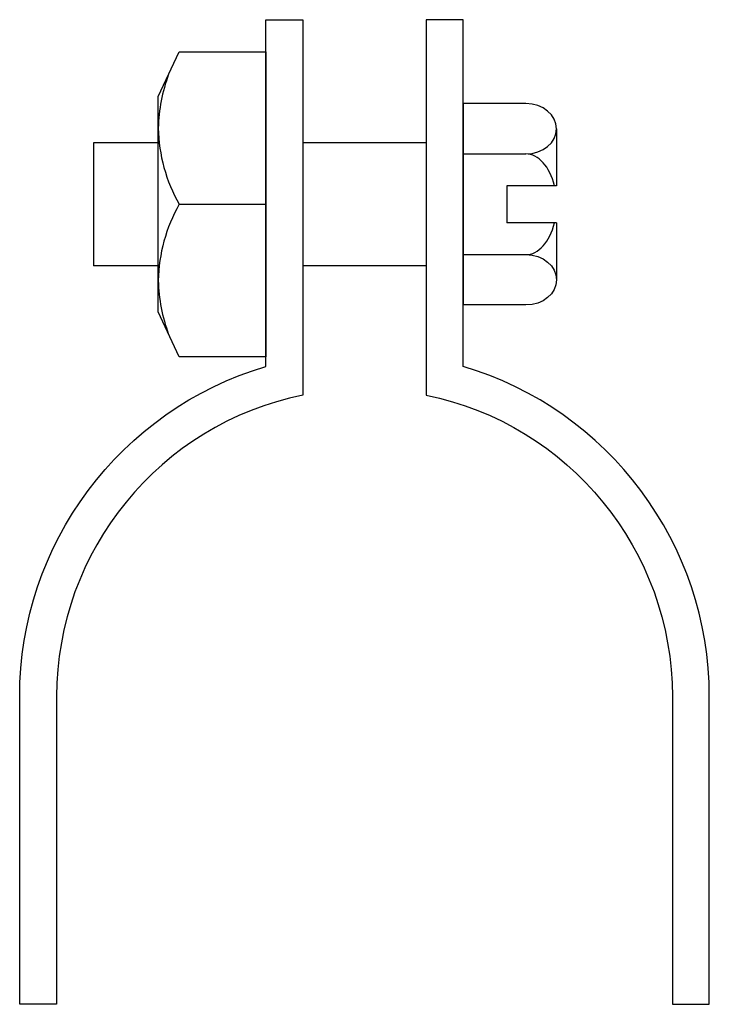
# Model space of a CAD drawing. Extents: x 18 to 198, y 11 to 268.
import ezdxf

# ---------------------------------------------------------------- set-up
doc = ezdxf.new("R2010")
doc.units = 0
doc.header["$MEASUREMENT"] = 0
doc.layers.get('0').update_dxf_attribs({"linetype": 'CONTINUOUS'})

# ---------------------------------------------------------------- blocks, each defined once
blk = doc.blocks.new('AI9-BLK1')
at = {"color": 7}
blk.add_lwpolyline([(-14.08, 28.16), (-8.63, 39.85), (14.08, 39.85), (14.08, -39.85), (-8.63, -39.85), (-14.08, -28.16)], close=True, dxfattribs=at)
for points, knots in [([(-11.36, 34.01), (-13.06, 29.5), (-13.98, 24.74), (-14.08, 19.92), (-13.93, 12.94), (-12.06, 6.09), (-8.63, 0), (-8.63, 0), (14.08, 0), (14.08, 0)], [0, 0, 0, 0, 1, 1, 1, 2, 2, 2, 3, 3, 3, 3]), ([(-8.63, 0), (-12.06, -6.09), (-13.93, -12.94), (-14.08, -19.92), (-13.98, -24.74), (-13.06, -29.5), (-11.36, -34.01)], [0, 0, 0, 0, 1, 1, 1, 2, 2, 2, 2])]:
    blk.add_open_spline(points, degree=3, knots=knots, dxfattribs=at)

msp = doc.modelspace()

# ---------------------------------------------------------------- linework, layer by layer
at = {"color": 7}
for p, q in [((133.7, 246.5), (133.7, 193.84)), ((150.12, 246.5), (133.7, 246.5)), ((158.16, 239.92), (158.16, 225)), ((37.14, 236.26), (37.14, 204.08)), ((54.03, 236.26), (37.14, 236.26)), ((124.04, 236.26), (91.86, 236.26)), ((133.7, 233.34), (150.12, 233.34)), ((145.16, 225), (145.16, 215.34)), ((158.16, 225), (145.16, 225)), ((158.16, 215.34), (145.16, 215.34)), ((158.16, 215.34), (158.16, 200.42)), ((133.7, 207.01), (150.12, 207.01)), ((54.03, 204.08), (37.14, 204.08)), ((124.04, 204.08), (91.86, 204.08)), ((150.12, 193.84), (133.7, 193.84))]:
    msp.add_line(p, q, dxfattribs=at)
for points, knots in [([(17.82, 91.42), (17.82, 91.42), (17.82, 10.95), (17.82, 10.95), (17.82, 10.95), (27.48, 10.95), (27.48, 10.95), (27.48, 10.95), (27.48, 91.42), (27.48, 91.42), (27.48, 129.66), (54.39, 162.61), (91.86, 170.26), (91.86, 170.26), (91.86, 268.45), (91.86, 268.45), (91.86, 268.45), (82.2, 268.45), (82.2, 268.45), (82.2, 268.45), (82.2, 177.79), (82.2, 177.79), (44, 166.4), (17.82, 131.28), (17.82, 91.42)], [0, 0, 0, 0, 1, 1, 1, 2, 2, 2, 3, 3, 3, 4, 4, 4, 5, 5, 5, 6, 6, 6, 7, 7, 7, 8, 8, 8, 8]), ([(198.08, 91.42), (198.08, 91.42), (198.08, 10.95), (198.08, 10.95), (198.08, 10.95), (188.42, 10.95), (188.42, 10.95), (188.42, 10.95), (188.42, 91.42), (188.42, 91.42), (188.42, 129.66), (161.51, 162.61), (124.04, 170.26), (124.04, 170.26), (124.04, 268.45), (124.04, 268.45), (124.04, 268.45), (133.7, 268.45), (133.7, 268.45), (133.7, 268.45), (133.7, 177.79), (133.7, 177.79), (171.9, 166.4), (198.08, 131.28), (198.08, 91.42)], [0, 0, 0, 0, 1, 1, 1, 2, 2, 2, 3, 3, 3, 4, 4, 4, 5, 5, 5, 6, 6, 6, 7, 7, 7, 8, 8, 8, 8]), ([(150.12, 233.34), (154.56, 233.34), (158.16, 236.28), (158.16, 239.92), (158.16, 243.55), (154.56, 246.5), (150.12, 246.5)], [0, 0, 0, 0, 1, 1, 1, 2, 2, 2, 2]), ([(150.12, 207.01), (154.56, 207.01), (158.16, 204.06), (158.16, 200.42), (158.16, 196.79), (154.56, 193.84), (150.12, 193.84)], [0, 0, 0, 0, 1, 1, 1, 2, 2, 2, 2])]:
    msp.add_open_spline(points, degree=3, knots=knots, dxfattribs=at)
for points in [[(157.6, 225), (156.39, 230.03), (153.42, 233.34), (150.12, 233.34)], [(150.12, 207.01), (153.42, 207.01), (156.39, 210.31), (157.6, 215.34)]]:
    msp.add_open_spline(points, degree=3, dxfattribs=at)

# ---------------------------------------------------------------- block references
msp.add_blockref('AI9-BLK1', (68.12, 220.17), dxfattribs=at)

doc.saveas('drawing.dxf')
